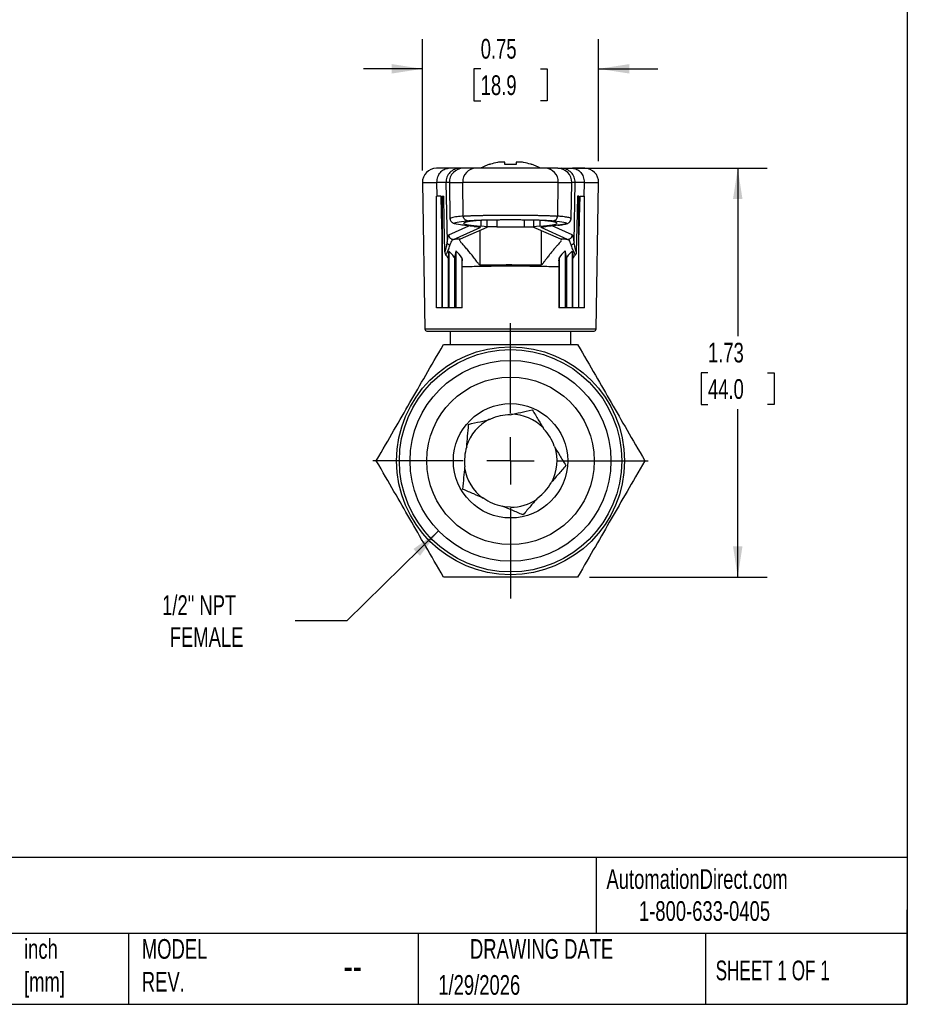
# Model space of a CAD drawing. Header units: inches. Extents: x 0.2 to 10.8, y 0.2 to 8.2.
# Tile 2 of 3: x 7 to 10.8, y 0.2 to 4.4. Entities that reach past the tile are written whole.
import ezdxf

# ---------------------------------------------------------------- set-up
doc = ezdxf.new("R2010")
doc.units = ezdxf.units.IN
doc.header["$MEASUREMENT"] = 0
doc.linetypes.add('SLD-Center', pattern=[0.75, 0.6, -0.05, 0.05, -0.05])
doc.linetypes.add('SLD-Solid', pattern=[0])
doc.layers.add('CENTER', color=40, linetype='SLD-Center')
doc.layers.add('DIMENSIONS', color=140, linetype='SLD-Solid', lineweight=25)
doc.layers.add('TEXT', color=140, linetype='SLD-Solid', lineweight=25)
doc.styles.add('SLDTEXTSTYLE0', font='TXT', dxfattribs={"width": 0.7})
doc.styles.add('SLDTEXTSTYLE1', font='TXT', dxfattribs={"width": 0.65})
doc.dimstyles.new('SLDDIMSTYLE1', dxfattribs={"dimtxt": 0.084961, "dimasz": 0.13, "dimexe": 0, "dimexo": 0.0625, "dimgap": 0.02124, "dimtad": 0, "dimtih": 1, "dimtoh": 1, "dimrnd": 1e-09, "dimzin": 12, "dimdsep": 46, "dimtxsty": 'SLDTEXTSTYLE0', "dimsah": 1, "dimcen": 0.09, "dimadec": 0, "dimazin": 3, "dimtfac": 1, "dimtofl": 0, "dimtmove": 0, "dimatfit": 3, "dimfxl": 0, "dimfrac": 2, "dimtolj": 1, "dimtzin": 12, "dimarcsym": 0})
doc.dimstyles.new('SLDDIMSTYLE2', dxfattribs={"dimtxt": 0.084961, "dimasz": 0.13, "dimexe": 0, "dimexo": 0.0625, "dimgap": 0.02124, "dimtad": 0, "dimtih": 1, "dimtoh": 1, "dimrnd": 1e-09, "dimdsep": 46, "dimtxsty": 'SLDTEXTSTYLE0', "dimsah": 1, "dimcen": 0.09, "dimadec": 0, "dimazin": 2, "dimtfac": 1, "dimtmove": 0, "dimatfit": 0, "dimfxl": 0, "dimfrac": 2, "dimtolj": 1, "dimtzin": 12, "dimarcsym": 0})
doc.dimstyles.new('SLDDIMSTYLE3', dxfattribs={"dimtxt": 0.084961, "dimasz": 0.13, "dimexe": 0, "dimexo": 0.0625, "dimgap": 0.02124, "dimtad": 0, "dimtih": 1, "dimtoh": 1, "dimrnd": 1e-09, "dimzin": 12, "dimdsep": 46, "dimtxsty": 'SLDTEXTSTYLE0', "dimsah": 1, "dimcen": 0, "dimadec": 0, "dimazin": 3, "dimtfac": 1, "dimtofl": 0, "dimtmove": 0, "dimatfit": 3, "dimfxl": 0, "dimfrac": 2, "dimtolj": 1, "dimtzin": 12, "dimarcsym": 0})

# ---------------------------------------------------------------- blocks, each defined once
blk = doc.blocks.new('_D_4')
at = {"layer": 'DIMENSIONS'}
for p, q in [((9.32, 3.7889), (10.1571, 3.7889)), ((10.0321, 3.7889), (10.0321, 3.0778)), ((9.9059, 2.9237), (9.8774, 2.9237)), ((9.8774, 2.9237), (9.8774, 2.7887)), ((10.1584, 2.9237), (10.1869, 2.9237)), ((10.1869, 2.9237), (10.1869, 2.7887)), ((9.8774, 2.7887), (9.9059, 2.7887)), ((10.0321, 2.0586), (10.0321, 2.7697)), ((10.1869, 2.7887), (10.1584, 2.7887)), ((9.4043, 2.0586), (10.1571, 2.0586))]:
    blk.add_line(p, q, dxfattribs=at)
for points in [[(10.0321, 3.7889), (10.0121, 3.6589), (10.0521, 3.6589)], [(10.0321, 2.0586), (10.0521, 2.1886), (10.0121, 2.1886)]]:
    blk.add_solid(points, dxfattribs=at)
at = {"layer": 'DIMENSIONS', "char_height": 0.08333, "attachment_point": 1, "style": 'SLDTEXTSTYLE0'}
for s, insert in [('1.73', (9.9059, 3.0502)), ('44.0', (9.9059, 2.8961))]:
    blk.add_mtext(s, dxfattribs=dict(at, insert=insert))
blk = doc.blocks.new('_D_5')
at = {"layer": 'DIMENSIONS'}
for p, q in [((8.6972, 3.7788), (8.6972, 4.3349)), ((9.4431, 3.8189), (9.4431, 4.3349)), ((8.6972, 4.2099), (8.4472, 4.2099)), ((8.9439, 4.2099), (8.9154, 4.2099)), ((8.9154, 4.2099), (8.9154, 4.0749)), ((9.1964, 4.2099), (9.2249, 4.2099)), ((9.2249, 4.2099), (9.2249, 4.0749)), ((9.4431, 4.2099), (9.6931, 4.2099)), ((8.9154, 4.0749), (8.9439, 4.0749)), ((9.2249, 4.0749), (9.1964, 4.0749))]:
    blk.add_line(p, q, dxfattribs=at)
for points in [[(8.6972, 4.2099), (8.5672, 4.2299), (8.5672, 4.1899)], [(9.4431, 4.2099), (9.5731, 4.1899), (9.5731, 4.2299)]]:
    blk.add_solid(points, dxfattribs=at)
at = {"layer": 'DIMENSIONS', "char_height": 0.08333, "attachment_point": 1, "style": 'SLDTEXTSTYLE0'}
for s, insert in [('0.75', (8.9439, 4.3364)), ('18.9', (8.9439, 4.1823))]:
    blk.add_mtext(s, dxfattribs=dict(at, insert=insert))
blk = doc.blocks.new('_D_6')
at = {"layer": 'DIMENSIONS'}
for p, q in [((8.7659, 2.2537), (8.3768, 1.8739)), ((8.3768, 1.8739), (8.1581, 1.8739))]:
    blk.add_line(p, q, dxfattribs=at)
blk.add_solid([(8.7659, 2.2537), (8.6589, 2.1772), (8.6868, 2.1486)], dxfattribs=at)
at = {"layer": 'DIMENSIONS', "char_height": 0.08333, "attachment_point": 1, "style": 'SLDTEXTSTYLE0'}
for s, insert in [('1/2" NPT', (7.5951, 1.9813)), ('FEMALE', (7.6274, 1.8463))]:
    blk.add_mtext(s, dxfattribs=dict(at, insert=insert))
blk = doc.blocks.new('SW_CENTERMARKSYMBOL_0')
at = {"layer": 'CENTER', "color": 0}
for p, q in [((0, 0.2), (0, 0.5823)), ((0, 0), (0, 0.1)), ((-0.2, 0), (-0.5823, 0)), ((0, 0), (-0.1, 0)), ((0, 0), (0, -0.1)), ((0, 0), (0.1, 0)), ((0.2, 0), (0.5823, 0)), ((0, -0.2), (0, -0.5823))]:
    blk.add_line(p, q, dxfattribs=at)

msp = doc.modelspace()

# ---------------------------------------------------------------- linework, layer by layer
for p, q in [((8.9848, 3.8056), (8.9816, 3.8056)), ((9.0455, 3.8152), (9.0231, 3.8152)), ((9.0466, 3.8056), (9.0466, 3.8137)), ((9.0938, 3.8056), (9.0466, 3.8056)), ((9.0938, 3.8137), (9.0938, 3.8056)), ((9.1173, 3.8152), (9.0948, 3.8152)), ((9.1588, 3.8056), (9.1555, 3.8056)), ((8.808, 3.7889), (8.7563, 3.7889)), ((8.8558, 3.7889), (8.808, 3.7889)), ((8.8702, 3.7889), (8.8558, 3.7889)), ((8.9231, 3.7889), (8.8702, 3.7889)), ((9.2168, 3.7889), (8.9231, 3.7889)), ((9.27, 3.7889), (9.2168, 3.7889)), ((9.27, 3.7889), (9.2846, 3.7889)), ((9.2846, 3.7889), (9.3323, 3.7889)), ((9.3841, 3.7889), (9.3323, 3.7889)), ((8.6972, 3.7288), (8.708, 3.1077)), ((8.6972, 3.7288), (8.7587, 3.7288)), ((8.7596, 3.6708), (8.7587, 3.7288)), ((8.7969, 3.7288), (8.8012, 3.4772)), ((8.8111, 3.7288), (8.7969, 3.7288)), ((8.8111, 3.7288), (8.8138, 3.5756)), ((8.8111, 3.7288), (8.8677, 3.7288)), ((8.87, 3.5865), (8.8677, 3.7288)), ((9.2722, 3.7288), (8.8677, 3.7288)), ((9.2699, 3.5865), (9.2722, 3.7288)), ((9.2722, 3.7288), (9.329, 3.7288)), ((9.3263, 3.5756), (9.329, 3.7288)), ((9.3434, 3.7288), (9.329, 3.7288)), ((9.3391, 3.4772), (9.3434, 3.7288)), ((9.3816, 3.7288), (9.3807, 3.6708)), ((9.3816, 3.7288), (9.4431, 3.7288)), ((9.4323, 3.1077), (9.4431, 3.7288)), ((8.7564, 3.1983), (8.7564, 3.6708)), ((8.7769, 3.6708), (8.7564, 3.6708)), ((8.7807, 3.6708), (8.7811, 3.6708)), ((8.7811, 3.6708), (8.7811, 3.1983)), ((8.7811, 3.6708), (8.7872, 3.6708)), ((9.3593, 3.6708), (9.3531, 3.6708)), ((9.3593, 3.1983), (9.3593, 3.6708)), ((9.3596, 3.6708), (9.3593, 3.6708)), ((9.3634, 3.6708), (9.384, 3.6708)), ((9.384, 3.1983), (9.384, 3.6708)), ((8.8087, 3.5072), (8.894, 3.5454)), ((8.9448, 3.5679), (8.9444, 3.544)), ((8.9713, 3.5396), (8.9718, 3.569)), ((9.0127, 3.5698), (9.0127, 3.5409)), ((9.1276, 3.5698), (9.1276, 3.5409)), ((9.1668, 3.569), (9.1673, 3.5396)), ((9.1941, 3.568), (9.1945, 3.5441)), ((9.3316, 3.5072), (9.2468, 3.5452)), ((8.7805, 3.1983), (8.7805, 3.5067)), ((8.8283, 3.4879), (8.941, 3.5383)), ((8.9703, 3.5387), (8.8567, 3.4884)), ((8.9397, 3.5252), (8.9406, 3.3798)), ((9.0127, 3.5409), (8.9713, 3.5409)), ((9.0127, 3.5409), (9.1276, 3.5409)), ((9.1276, 3.5409), (9.1673, 3.5409)), ((9.2834, 3.4884), (9.1684, 3.5387)), ((9.312, 3.4879), (9.1993, 3.5383)), ((9.2005, 3.5247), (9.1996, 3.3798)), ((9.3598, 3.1983), (9.3598, 3.5066)), ((9.2852, 3.4861), (9.285, 3.4849)), ((8.8087, 3.4379), (8.8087, 3.1983)), ((8.839, 3.439), (8.839, 3.1983)), ((9.3013, 3.439), (9.3013, 3.1983)), ((9.3316, 3.4379), (9.3316, 3.1983)), ((8.8057, 3.4081), (8.8057, 3.1983)), ((8.8335, 3.4093), (8.8335, 3.1983)), ((8.8637, 3.4102), (8.8637, 3.1983)), ((8.8659, 3.1983), (8.8659, 3.3973)), ((9.2744, 3.3973), (9.2744, 3.1983)), ((9.2766, 3.4102), (9.2766, 3.1983)), ((9.3068, 3.4093), (9.3068, 3.1983)), ((9.3346, 3.1983), (9.3346, 3.4081)), ((8.7805, 3.1983), (8.7564, 3.1983)), ((8.7811, 3.1983), (8.7805, 3.1983)), ((8.8057, 3.1983), (8.7811, 3.1983)), ((8.8087, 3.1983), (8.8057, 3.1983)), ((8.8335, 3.1983), (8.8087, 3.1983)), ((8.839, 3.1983), (8.8335, 3.1983)), ((8.8637, 3.1983), (8.839, 3.1983)), ((8.8659, 3.1983), (8.8637, 3.1983)), ((9.2766, 3.1983), (9.2744, 3.1983)), ((9.3013, 3.1983), (9.2766, 3.1983)), ((9.3068, 3.1983), (9.3013, 3.1983)), ((9.3316, 3.1983), (9.3068, 3.1983)), ((9.3346, 3.1983), (9.3316, 3.1983)), ((9.3593, 3.1983), (9.3346, 3.1983)), ((9.3598, 3.1983), (9.3593, 3.1983)), ((9.384, 3.1983), (9.3598, 3.1983)), ((9.4323, 3.1077), (8.708, 3.1077)), ((8.7159, 3.0999), (9.4244, 3.0999)), ((8.8143, 3.0999), (8.8143, 3.0428)), ((9.3261, 3.0428), (9.3261, 3.0999))]:
    msp.add_line(p, q)
at = {"flags": 128}
for points in [[(8.7805, 3.5067), (8.7785, 3.5986), (8.7769, 3.6708)], [(8.7919, 3.4352), (8.7893, 3.5671), (8.7872, 3.6708)], [(9.3531, 3.6708), (9.3505, 3.5388), (9.3485, 3.4352)], [(9.3634, 3.6708), (9.3614, 3.5788), (9.3598, 3.5066)], [(8.9162, 3.5431), (8.9231, 3.5426), (8.929, 3.542), (8.9338, 3.5414), (8.9375, 3.5408), (8.9401, 3.5402), (8.9415, 3.5395), (8.9418, 3.5389), (8.941, 3.5383)], [(9.0702, 2.3539), (9.0455, 2.3554), (9.0375, 2.3566)]]:
    msp.add_lwpolyline(points, dxfattribs=at)
for radius in [0.4823, 0.4705, 0.4252, 0.3543, 0.2421]:
    msp.add_circle((9.0702, 2.5507), radius)
for centre, radius, start, end in [((9.0702, 3.5473), 0.2731, 108.9246, 117.7873), ((9.0702, 3.5473), 0.2721, 101.6867, 108.2857), ((9.0702, 3.5473), 0.2721, 71.7143, 78.3133), ((9.0702, 3.5473), 0.2731, 62.2127, 71.0754), ((8.7563, 3.7298), 0.0591, 90, 181), ((8.8702, 3.7298), 0.0591, 90, 181), ((8.925, 3.7316), 0.0573, 91.8639, 181.7498), ((9.2149, 3.7316), 0.0573, 358.2424, 88.1273), ((9.27, 3.7298), 0.0591, 359, 90), ((9.3841, 3.7298), 0.0591, 359, 90), ((9.0215, -6.124), 9.6139, 90.98203, 91.15123), ((9.1188, -6.1272), 9.6171, 88.84879, 89.01906), ((8.7159, 3.1078), 0.00787, 181, 270), ((9.4244, 3.1078), 0.00787, 270, 359), ((9.0702, 2.5507), 0.1969, 116.8639, 161.5979), ((9.0702, 2.5507), 0.1949, 90.3286, 115.622), ((9.0702, 2.5507), 0.1969, 45.1236, 89.3433), ((9.0702, 2.5507), 0.1949, 18.3286, 43.622), ((9.0702, 2.5507), 0.1949, 162.3286, 187.622), ((9.0702, 2.5507), 0.1969, 333.41, 16.9062), ((9.0702, 2.5507), 0.1969, 188.6364, 233.7174), ((9.0702, 2.5507), 0.1949, 306.3286, 331.622), ((9.0702, 2.5507), 0.1949, 234.3286, 259.622), ((9.0702, 2.5507), 0.1969, 270, 304.2144)]:
    msp.add_arc(centre, radius, start, end)
for centre, major_axis, ratio, start_param, end_param in [((8.9231, 3.7298), (0, 0.0591), 0.938842, 1.570797, 1.58825), ((9.2168, 3.7298), (0, 0.0591), 0.93856, 4.694936, 4.71239), ((9.7346, 3.5562), (0.8633, 0), 0.034921, 2.786278, 3.55606), ((9.0702, 3.5648), (0.1545, 0), 0.034921, 0.350061, 2.787932), ((8.6538, 3.5396), (0.3175, 0), 0.034921, 6.204459, 6.697653), ((9.4848, 3.5396), (0.3175, 0), 0.034921, 2.725305, 3.221359), ((8.4049, 3.5563), (0.8633, 0), 0.034921, 5.866897, 6.635018)]:
    msp.add_ellipse(centre, major_axis=major_axis, ratio=ratio, start_param=start_param, end_param=end_param)
for points in [[(9.0231, 3.8152), (9.0204, 3.8148), (9.0178, 3.8143), (9.0151, 3.8137)], [(9.0466, 3.8137), (9.0466, 3.8143), (9.0462, 3.8148), (9.0455, 3.8152)], [(9.0948, 3.8152), (9.0941, 3.8148), (9.0938, 3.8143), (9.0938, 3.8137)], [(9.1253, 3.8137), (9.1226, 3.8143), (9.1199, 3.8148), (9.1173, 3.8152)], [(8.7587, 3.7288), (8.7587, 3.7292), (8.7587, 3.7295), (8.7587, 3.7298)], [(9.3816, 3.7298), (9.3816, 3.7295), (9.3816, 3.7292), (9.3816, 3.7288)], [(8.8137, 3.462), (8.8102, 3.4632), (8.804, 3.4675), (8.8014, 3.474), (8.8012, 3.4772)], [(8.855, 3.4861), (8.8556, 3.4874), (8.8561, 3.4882), (8.8567, 3.4884)], [(9.2834, 3.4884), (9.284, 3.4882), (9.2846, 3.4874), (9.2852, 3.4861)], [(9.3391, 3.4772), (9.3389, 3.474), (9.3363, 3.4675), (9.3302, 3.4632), (9.3267, 3.462)], [(8.7919, 3.4352), (8.792, 3.4302), (8.7932, 3.425), (8.7964, 3.4212)], [(8.7964, 3.4212), (8.7998, 3.4171), (8.8029, 3.4127), (8.8057, 3.4081)], [(8.8087, 3.4379), (8.8076, 3.4292), (8.8065, 3.4193), (8.8057, 3.4081)], [(8.8638, 3.4103), (8.8572, 3.4211), (8.8485, 3.4307), (8.839, 3.439)], [(9.3013, 3.439), (9.2918, 3.4307), (9.2832, 3.4211), (9.2766, 3.4103)], [(9.3316, 3.4379), (9.3328, 3.4292), (9.3338, 3.4193), (9.3346, 3.4081)], [(9.3347, 3.4081), (9.3374, 3.4127), (9.3405, 3.4171), (9.3439, 3.4212)], [(9.3485, 3.4352), (9.3484, 3.4301), (9.3471, 3.425), (9.3439, 3.4212)], [(8.8637, 3.4102), (8.8646, 3.406), (8.8653, 3.4017), (8.8659, 3.3973)], [(9.2744, 3.3973), (9.275, 3.4017), (9.2757, 3.406), (9.2766, 3.4102)]]:
    msp.add_open_spline(points, degree=3)
for points, knots in [([(8.7587, 3.7298), (8.7587, 3.7376), (8.76, 3.7453), (8.7649, 3.7596), (8.7686, 3.7661), (8.7777, 3.7771), (8.7832, 3.7814), (8.7951, 3.7874), (8.8016, 3.7889), (8.808, 3.7889)], [0, 0, 0, 0, 0.25, 0.25, 0.5, 0.5, 0.75, 0.75, 1, 1, 1, 1]), ([(8.8558, 3.7889), (8.848, 3.7889), (8.8402, 3.7873), (8.8258, 3.7813), (8.8193, 3.7768), (8.8083, 3.7657), (8.804, 3.759), (8.7982, 3.7445), (8.7968, 3.7366), (8.7969, 3.7288)], [0, 0, 0, 0, 0.25, 0.25, 0.5, 0.5, 0.75, 0.75, 1, 1, 1, 1]), ([(9.3434, 3.7288), (9.3436, 3.7366), (9.3421, 3.7445), (9.3363, 3.759), (9.332, 3.7657), (9.3211, 3.7768), (9.3145, 3.7813), (9.3001, 3.7873), (9.2923, 3.7889), (9.2846, 3.7889)], [0, 0, 0, 0, 0.25, 0.25, 0.5, 0.5, 0.75, 0.75, 1, 1, 1, 1]), ([(9.3323, 3.7889), (9.3388, 3.7889), (9.3452, 3.7874), (9.3572, 3.7814), (9.3626, 3.7771), (9.3718, 3.7661), (9.3754, 3.7596), (9.3804, 3.7453), (9.3816, 3.7376), (9.3816, 3.7298)], [0, 0, 0, 0, 0.25, 0.25, 0.5, 0.5, 0.75, 0.75, 1, 1, 1, 1]), ([(8.7969, 3.7288), (8.7966, 3.7288), (8.796, 3.7288), (8.7946, 3.7288), (8.7928, 3.7288), (8.7906, 3.7288), (8.788, 3.7288), (8.7849, 3.7288), (8.7815, 3.7288), (8.7777, 3.7288), (8.7735, 3.7288), (8.769, 3.7288), (8.7641, 3.7288), (8.7605, 3.7288), (8.7587, 3.7288)], [0, 0, 0, 0, 0.083334, 0.166668, 0.250002, 0.333335, 0.416668, 0.500001, 0.583334, 0.666667, 0.75, 0.833333, 0.916667, 1, 1, 1, 1]), ([(9.3816, 3.7288), (9.3799, 3.7288), (9.3763, 3.7288), (9.3714, 3.7288), (9.3668, 3.7288), (9.3626, 3.7288), (9.3588, 3.7288), (9.3554, 3.7288), (9.3524, 3.7288), (9.3498, 3.7288), (9.3475, 3.7288), (9.3457, 3.7288), (9.3443, 3.7288), (9.3437, 3.7288), (9.3434, 3.7288)], [0, 0, 0, 0, 0.083333, 0.166667, 0.25, 0.333333, 0.416666, 0.499999, 0.583332, 0.666665, 0.749998, 0.833332, 0.916666, 1, 1, 1, 1]), ([(8.7807, 3.6708), (8.7807, 3.6435), (8.7807, 3.6161), (8.7806, 3.5614), (8.7806, 3.534), (8.7805, 3.5067)], [0.0000013, 0.0000013, 0.0000013, 0.0000013, 0.208508, 0.208508, 0.4170503, 0.4170503, 0.4170503, 0.4170503]), ([(9.3598, 3.5066), (9.3598, 3.534), (9.3598, 3.5613), (9.3597, 3.616), (9.3597, 3.6434), (9.3596, 3.6708)], [0.000001, 0.000001, 0.000001, 0.000001, 0.2086477, 0.2086477, 0.4172587, 0.4172587, 0.4172587, 0.4172587]), ([(8.87, 3.5865), (8.8657, 3.586), (8.8561, 3.5851), (8.8429, 3.5835), (8.8303, 3.5817), (8.8201, 3.5795), (8.8141, 3.5775), (8.8145, 3.5761), (8.8147, 3.5756)], [0, 0, 0, 0, 0.1208, 0.267489, 0.440061, 0.638509, 0.862827, 1, 1, 1, 1]), ([(8.87, 3.5865), (8.8711, 3.5866), (8.8734, 3.5868), (8.8773, 3.587), (8.8814, 3.5873), (8.886, 3.5875), (8.8908, 3.5878), (8.8959, 3.588), (8.9013, 3.5882), (8.907, 3.5885), (8.9129, 3.5887), (8.919, 3.5889), (8.9253, 3.5891), (8.9318, 3.5892), (8.9385, 3.5894), (8.9453, 3.5896), (8.9523, 3.5897), (8.9594, 3.5899), (8.9665, 3.59), (8.9738, 3.5901), (8.9811, 3.5902), (8.9885, 3.5903), (8.996, 3.5904), (9.0034, 3.5905), (9.0109, 3.5906), (9.0184, 3.5907), (9.0259, 3.5907), (9.0334, 3.5908), (9.0408, 3.5908), (9.0482, 3.5909), (9.0555, 3.5909), (9.0628, 3.5909), (9.0676, 3.5909), (9.07, 3.5909)], [0, 0, 0, 0, 0.036818, 0.073331, 0.109541, 0.145447, 0.181049, 0.216348, 0.251342, 0.286032, 0.320418, 0.354501, 0.388279, 0.421753, 0.454924, 0.48779, 0.520352, 0.55261, 0.584565, 0.616215, 0.647561, 0.678603, 0.709341, 0.739775, 0.769905, 0.799731, 0.829252, 0.85847, 0.887384, 0.915994, 0.9443, 0.972302, 1, 1, 1, 1]), ([(8.8885, 3.5671), (8.8837, 3.5672), (8.8743, 3.5714), (8.8701, 3.5814), (8.87, 3.5865)], [0, 0, 0, 0, 0.4999463, 0.9999463, 0.9999463, 0.9999463, 0.9999463]), ([(9.07, 3.5909), (9.0731, 3.5909), (9.0793, 3.5909), (9.0888, 3.5909), (9.0983, 3.5908), (9.1078, 3.5908), (9.1175, 3.5907), (9.1271, 3.5906), (9.1368, 3.5905), (9.1464, 3.5904), (9.156, 3.5903), (9.1655, 3.5901), (9.1749, 3.59), (9.1841, 3.5898), (9.1932, 3.5896), (9.202, 3.5894), (9.2105, 3.5892), (9.2188, 3.5889), (9.2268, 3.5887), (9.2344, 3.5884), (9.2415, 3.5881), (9.2483, 3.5878), (9.2545, 3.5875), (9.2603, 3.5872), (9.2655, 3.5868), (9.2684, 3.5866), (9.2699, 3.5865)], [0, 0, 0, 0, 0.0358459, 0.0721979, 0.1090559, 0.1464201, 0.1842904, 0.2226669, 0.2615496, 0.3009385, 0.3408336, 0.3812349, 0.4221425, 0.4635563, 0.5054763, 0.5479025, 0.5908349, 0.6342734, 0.6782181, 0.7226689, 0.7676258, 0.8130887, 0.8590576, 0.9055325, 0.9525133, 1, 1, 1, 1]), ([(9.2514, 3.5671), (9.2561, 3.5672), (9.2656, 3.5714), (9.2697, 3.5814), (9.2699, 3.5865)], [0, 0, 0, 0, 0.4993322, 0.9993322, 0.9993322, 0.9993322, 0.9993322]), ([(9.3257, 3.5756), (9.3258, 3.576), (9.3262, 3.5771), (9.3219, 3.5789), (9.3142, 3.5808), (9.3042, 3.5825), (9.293, 3.5841), (9.2817, 3.5853), (9.2736, 3.5861), (9.2699, 3.5865)], [0, 0, 0, 0, 0.104534, 0.301168, 0.478851, 0.63758, 0.777349, 0.898157, 1, 1, 1, 1]), ([(8.8138, 3.5756), (8.814, 3.5738), (8.8146, 3.5692), (8.8171, 3.5651), (8.8215, 3.5606), (8.8276, 3.5572), (8.8335, 3.5554), (8.8361, 3.5546)], [0, 0, 0, 0, 0.107914, 0.272225, 0.493537, 0.771846, 1, 1, 1, 1]), ([(8.9162, 3.5431), (8.8916, 3.545), (8.8722, 3.547), (8.8447, 3.5509), (8.8366, 3.553), (8.8319, 3.5571), (8.8352, 3.5592), (8.8535, 3.5632), (8.8683, 3.5652), (8.8885, 3.5671)], [0, 0, 0, 0, 0.25, 0.25, 0.5, 0.5, 0.75, 0.75, 1, 1, 1, 1]), ([(8.8885, 3.5671), (8.8952, 3.5678), (8.9048, 3.5684), (8.9287, 3.5695), (8.9431, 3.57), (8.9753, 3.5707), (8.9931, 3.5711), (9.0306, 3.5715), (9.0699, 3.5717), (9.1092, 3.5715), (9.1466, 3.5711), (9.1644, 3.5707), (9.2124, 3.5696), (9.2377, 3.5684), (9.2514, 3.5671)], [0, 0, 0, 0, 0.125, 0.125, 0.25, 0.25, 0.375, 0.375, 0.5, 0.625, 0.625, 0.75, 0.75, 1, 1, 1, 1]), ([(8.9148, 3.5432), (8.9184, 3.5429), (8.9255, 3.5423), (8.9321, 3.5414), (8.9329, 3.5413), (8.9333, 3.5413)], [0, 0, 0, 0, 0.355509, 0.696318, 1, 1, 1, 1]), ([(9.2241, 3.5431), (9.2142, 3.5424), (9.207, 3.5416), (9.1987, 3.54), (9.1975, 3.5391), (9.1993, 3.5383)], [0, 0, 0, 0, 0.5, 0.5, 1, 1, 1, 1]), ([(9.206, 3.541), (9.2063, 3.5411), (9.2071, 3.5413), (9.2139, 3.5422), (9.2215, 3.5429), (9.2255, 3.5432)], [0, 0, 0, 0, 0.25804, 0.611874, 1, 1, 1, 1]), ([(9.2514, 3.5671), (9.2717, 3.5652), (9.2866, 3.5632), (9.3048, 3.5592), (9.3083, 3.5571), (9.3036, 3.553), (9.2955, 3.5509), (9.268, 3.547), (9.2487, 3.545), (9.2241, 3.5431)], [0, 0, 0, 0, 0.25, 0.25, 0.5, 0.5, 0.75, 0.75, 1, 1, 1, 1]), ([(9.271, 3.5477), (9.2734, 3.548), (9.2819, 3.5489), (9.2922, 3.5505), (9.3015, 3.5524), (9.3071, 3.5539), (9.3107, 3.5551), (9.3138, 3.5564), (9.3187, 3.5595), (9.3244, 3.5654), (9.3257, 3.5721), (9.3263, 3.5756)], [0, 0, 0, 0, 0.078375, 0.286871, 0.463882, 0.564387, 0.650873, 0.727031, 0.809121, 0.899906, 1, 1, 1, 1]), ([(8.8087, 3.5072), (8.8073, 3.5066), (8.806, 3.5036), (8.8034, 3.4934), (8.8023, 3.4863), (8.8012, 3.4772)], [0, 0, 0, 0, 0.5, 0.5, 1, 1, 1, 1]), ([(8.8087, 3.5072), (8.8088, 3.5021), (8.811, 3.4971), (8.8182, 3.49), (8.8233, 3.4879), (8.8283, 3.4879)], [0, 0, 0, 0, 0.5, 0.5, 1, 1, 1, 1]), ([(8.941, 3.5383), (8.9384, 3.5385), (8.9347, 3.5387), (8.9317, 3.541), (8.9308, 3.5416)], [0, 0, 0, 0, 0.6907826, 1, 1, 1, 1]), ([(9.2098, 3.5418), (9.2088, 3.541), (9.2058, 3.5388), (9.2019, 3.5385), (9.1993, 3.5383)], [0, 0, 0, 0, 0.325859, 1, 1, 1, 1]), ([(9.312, 3.4879), (9.3171, 3.4879), (9.3221, 3.49), (9.3294, 3.4971), (9.3315, 3.5021), (9.3316, 3.5072)], [0, 0, 0, 0, 0.5, 0.5, 1, 1, 1, 1]), ([(9.3391, 3.4772), (9.3381, 3.4863), (9.3369, 3.4934), (9.3344, 3.5036), (9.333, 3.5066), (9.3316, 3.5072)], [0, 0, 0, 0, 0.5, 0.5, 1, 1, 1, 1]), ([(8.8012, 3.4772), (8.8008, 3.4736), (8.8003, 3.4698), (8.7984, 3.4594), (8.7967, 3.4525), (8.7939, 3.442), (8.7929, 3.4386), (8.7919, 3.4352)], [0.5822387, 0.5822387, 0.5822387, 0.5822387, 0.7072387, 0.7072387, 0.9072387, 0.9072387, 1, 1, 1, 1]), ([(8.7964, 3.4212), (8.7987, 3.4257), (8.8009, 3.4302), (8.8057, 3.4407), (8.8083, 3.4466), (8.8116, 3.4556), (8.8127, 3.4589), (8.8137, 3.462)], [0.5345772, 0.5345772, 0.5345772, 0.5345772, 0.675, 0.675, 0.875, 0.875, 1, 1, 1, 1]), ([(8.8137, 3.462), (8.8153, 3.4675), (8.817, 3.4722), (8.8203, 3.4796), (8.8219, 3.4823), (8.8245, 3.4855), (8.8255, 3.4865), (8.8271, 3.4875), (8.8277, 3.4878), (8.8283, 3.4879)], [0, 0, 0, 0, 0.355, 0.355, 0.675, 0.675, 0.875, 0.875, 0.9996536, 0.9996536, 0.9996536, 0.9996536]), ([(8.9406, 3.3799), (8.9398, 3.3799), (8.939, 3.3803), (8.9375, 3.3813), (8.9369, 3.3819), (8.9351, 3.3838), (8.934, 3.3852), (8.9307, 3.3893), (8.9285, 3.3922), (8.9222, 3.4008), (8.9179, 3.4065), (8.905, 3.4234), (8.8963, 3.4342), (8.8833, 3.4495), (8.879, 3.4544), (8.871, 3.4635), (8.8672, 3.4677), (8.8609, 3.475), (8.8582, 3.4782), (8.855, 3.483), (8.8544, 3.4849), (8.855, 3.4861)], [0, 0, 0, 0, 0.015625, 0.015625, 0.03125, 0.03125, 0.0625, 0.0625, 0.125, 0.125, 0.25, 0.25, 0.5, 0.5, 0.625, 0.625, 0.75, 0.75, 0.875, 0.875, 1, 1, 1, 1]), ([(9.2845, 3.4821), (9.2842, 3.4817), (9.2837, 3.4808), (9.2827, 3.4793), (9.2814, 3.4777), (9.2786, 3.4742), (9.273, 3.4678), (9.264, 3.4576), (9.2538, 3.4459), (9.2435, 3.4336), (9.2328, 3.4204), (9.226, 3.4114), (9.2224, 3.4067)], [0, 0, 0, 0, 0.0352, 0.070458, 0.105897, 0.141633, 0.279466, 0.425714, 0.563001, 0.712433, 0.850282, 1, 1, 1, 1]), ([(9.312, 3.4879), (9.3126, 3.4878), (9.3132, 3.4875), (9.3148, 3.4865), (9.3158, 3.4855), (9.3184, 3.4823), (9.32, 3.4796), (9.3233, 3.4722), (9.325, 3.4675), (9.3267, 3.462)], [0.0003464, 0.0003464, 0.0003464, 0.0003464, 0.125, 0.125, 0.325, 0.325, 0.645, 0.645, 1, 1, 1, 1]), ([(9.3267, 3.462), (9.3276, 3.4589), (9.3287, 3.4556), (9.3321, 3.4466), (9.3346, 3.4407), (9.3395, 3.4302), (9.3416, 3.4257), (9.3439, 3.4212)], [0, 0, 0, 0, 0.125, 0.125, 0.325, 0.325, 0.4654473, 0.4654473, 0.4654473, 0.4654473]), ([(9.3485, 3.4352), (9.3474, 3.4386), (9.3465, 3.442), (9.3436, 3.4525), (9.342, 3.4594), (9.3401, 3.4698), (9.3395, 3.4736), (9.3391, 3.4772)], [0, 0, 0, 0, 0.0927853, 0.0927853, 0.2927853, 0.2927853, 0.4177853, 0.4177853, 0.4177853, 0.4177853]), ([(8.8335, 3.4093), (8.8304, 3.4145), (8.8267, 3.4194), (8.8184, 3.429), (8.8137, 3.4336), (8.8087, 3.4379)], [0.00002997, 0.00002997, 0.00002997, 0.00002997, 0.04652875, 0.04652875, 0.09662061, 0.09662061, 0.09662061, 0.09662061]), ([(8.839, 3.439), (8.8379, 3.4345), (8.8369, 3.4297), (8.835, 3.4197), (8.8342, 3.4146), (8.8335, 3.4093)], [0.00001105, 0.00001105, 0.00001105, 0.00001105, 0.05093012, 0.05093012, 0.09815091, 0.09815091, 0.09815091, 0.09815091]), ([(9.3068, 3.4093), (9.3061, 3.4146), (9.3053, 3.4197), (9.3035, 3.4297), (9.3024, 3.4345), (9.3013, 3.439)], [0.00003001, 0.00003001, 0.00003001, 0.00003001, 0.04750859, 0.04750859, 0.09870689, 0.09870689, 0.09870689, 0.09870689]), ([(9.3316, 3.4379), (9.3267, 3.4336), (9.3219, 3.429), (9.3136, 3.4194), (9.31, 3.4145), (9.3068, 3.4093)], [0.00003395, 0.00003395, 0.00003395, 0.00003395, 0.0498747, 0.0498747, 0.0961395, 0.0961395, 0.0961395, 0.0961395]), ([(8.9406, 3.3798), (8.9444, 3.3799), (8.952, 3.38), (8.9636, 3.3802), (8.9752, 3.3803), (8.9869, 3.3805), (8.9987, 3.3806), (9.0106, 3.3807), (9.0225, 3.3807), (9.0344, 3.3808), (9.0463, 3.3809), (9.0582, 3.3809), (9.0662, 3.3809), (9.0702, 3.3809)], [0, 0, 0, 0, 0.0917914, 0.183406, 0.2748438, 0.3661051, 0.45719, 0.5480985, 0.6388307, 0.7293869, 0.8197671, 0.9099714, 1, 1, 1, 1]), ([(9.0702, 3.3809), (9.0741, 3.3809), (9.0821, 3.3809), (9.094, 3.3808), (9.1059, 3.3808), (9.1178, 3.3807), (9.1297, 3.3806), (9.1415, 3.3805), (9.1533, 3.3804), (9.165, 3.3803), (9.1766, 3.3801), (9.1882, 3.38), (9.1958, 3.3798), (9.1996, 3.3798)], [0, 0, 0, 0, 0.089977, 0.180141, 0.27049, 0.361026, 0.451748, 0.542657, 0.633752, 0.725033, 0.816502, 0.908157, 1, 1, 1, 1]), ([(9.2225, 3.4066), (9.2212, 3.405), (9.2188, 3.4017), (9.2153, 3.397), (9.212, 3.3927), (9.209, 3.3888), (9.2067, 3.3855), (9.2048, 3.3829), (9.2032, 3.3812), (9.2016, 3.38), (9.2002, 3.3798), (9.1996, 3.3798)], [0, 0, 0, 0, 0.170363, 0.335241, 0.494765, 0.613995, 0.750935, 0.82611, 0.882845, 0.944956, 1, 1, 1, 1]), ([(9.0702, 3.3742), (9.0581, 3.3742), (9.0337, 3.3741), (8.9971, 3.3739), (8.9608, 3.3734), (8.925, 3.3728), (8.893, 3.3721), (8.8741, 3.3715), (8.8659, 3.3713)], [0, 0, 0, 0, 0.167288, 0.337376, 0.510264, 0.685954, 0.864449, 1, 1, 1, 1]), ([(9.2744, 3.3713), (9.2663, 3.3715), (9.2473, 3.3721), (9.2153, 3.3728), (9.1796, 3.3734), (9.1432, 3.3739), (9.1067, 3.3741), (9.0823, 3.3742), (9.0702, 3.3742)], [0, 0, 0, 0, 0.135528, 0.314028, 0.489723, 0.662616, 0.832707, 1, 1, 1, 1]), ([(8.5019, 2.5507), (8.5293, 2.5981), (8.5536, 2.6403), (8.6, 2.7207), (8.622, 2.7587), (8.666, 2.8348), (8.6879, 2.8729), (8.7343, 2.9532), (8.7587, 2.9955), (8.786, 3.0428)], [0, 0, 0, 0, 0.25, 0.25, 0.5, 0.5, 0.75, 0.75, 1, 1, 1, 1]), ([(8.786, 3.0428), (8.8407, 3.0428), (8.8895, 3.0428), (8.9823, 3.0428), (9.0262, 3.0428), (9.1141, 3.0428), (9.1581, 3.0428), (9.2508, 3.0428), (9.2996, 3.0428), (9.3543, 3.0428)], [0, 0, 0, 0, 0.25, 0.25, 0.5, 0.5, 0.75, 0.75, 1, 1, 1, 1]), ([(9.3543, 3.0428), (9.3816, 2.9955), (9.406, 2.9532), (9.4524, 2.8729), (9.4744, 2.8348), (9.5183, 2.7587), (9.5403, 2.7207), (9.5867, 2.6403), (9.6111, 2.5981), (9.6384, 2.5507)], [0, 0, 0, 0, 0.25, 0.25, 0.5, 0.5, 0.75, 0.75, 1, 1, 1, 1]), ([(9.0691, 2.7456), (9.0835, 2.7489), (9.0981, 2.7523), (9.1288, 2.7593), (9.1448, 2.763), (9.1621, 2.767)], [0, 0, 0, 0, 0.5, 0.5, 1, 1, 1, 1]), ([(9.1621, 2.767), (9.1713, 2.7518), (9.1797, 2.7377), (9.1959, 2.7107), (9.2036, 2.6979), (9.2112, 2.6852)], [0, 0, 0, 0, 0.5, 0.5, 1, 1, 1, 1]), ([(8.8928, 2.705), (8.9102, 2.709), (8.9262, 2.7127), (8.9568, 2.7197), (8.9714, 2.7231), (8.9859, 2.7264)], [0, 0, 0, 0, 0.5, 0.5, 1, 1, 1, 1]), ([(8.8845, 2.6099), (8.8858, 2.6246), (8.8871, 2.6396), (8.8899, 2.6709), (8.8913, 2.6873), (8.8928, 2.705)], [0, 0, 0, 0, 0.5, 0.5, 1, 1, 1, 1]), ([(9.2552, 2.612), (9.2628, 2.5993), (9.2705, 2.5864), (9.2867, 2.5595), (9.2952, 2.5454), (9.3043, 2.5301)], [0, 0, 0, 0, 0.5, 0.5, 1, 1, 1, 1]), ([(8.786, 2.0586), (8.7587, 2.1059), (8.7343, 2.1482), (8.6879, 2.2285), (8.666, 2.2666), (8.622, 2.3427), (8.6, 2.3807), (8.5536, 2.4611), (8.5293, 2.5033), (8.5019, 2.5507)], [0, 0, 0, 0, 0.25, 0.25, 0.5, 0.5, 0.75, 0.75, 1, 1, 1, 1]), ([(9.6384, 2.5507), (9.6111, 2.5033), (9.5867, 2.4611), (9.5403, 2.3807), (9.5183, 2.3427), (9.4744, 2.2666), (9.4524, 2.2285), (9.406, 2.1482), (9.3816, 2.1059), (9.3543, 2.0586)], [0, 0, 0, 0, 0.25, 0.25, 0.5, 0.5, 0.75, 0.75, 1, 1, 1, 1]), ([(8.8686, 2.4297), (8.8702, 2.4475), (8.8716, 2.4638), (8.8744, 2.4951), (8.8757, 2.5101), (8.877, 2.5249)], [0, 0, 0, 0, 0.5, 0.5, 1, 1, 1, 1]), ([(9.3043, 2.5301), (9.2926, 2.5167), (9.2818, 2.5043), (9.2612, 2.4806), (9.2514, 2.4693), (9.2416, 2.4581)], [0, 0, 0, 0, 0.5, 0.5, 1, 1, 1, 1]), ([(8.9565, 2.3924), (8.9429, 2.3982), (8.9291, 2.4041), (8.9001, 2.4163), (8.885, 2.4228), (8.8686, 2.4297)], [0, 0, 0, 0, 0.5, 0.5, 1, 1, 1, 1]), ([(9.1856, 2.3937), (9.1759, 2.3825), (9.166, 2.3712), (9.1454, 2.3475), (9.1346, 2.3351), (9.1229, 2.3217)], [0, 0, 0, 0, 0.5, 0.5, 1, 1, 1, 1]), ([(9.1229, 2.3217), (9.1066, 2.3286), (9.0915, 2.335), (9.0625, 2.3473), (9.0487, 2.3532), (9.0351, 2.359)], [0, 0, 0, 0, 0.5, 0.5, 1, 1, 1, 1]), ([(9.3543, 2.0586), (9.2996, 2.0586), (9.2508, 2.0586), (9.1581, 2.0586), (9.1141, 2.0586), (9.0262, 2.0586), (8.9823, 2.0586), (8.8895, 2.0586), (8.8407, 2.0586), (8.786, 2.0586)], [0, 0, 0, 0, 0.25, 0.25, 0.5, 0.5, 0.75, 0.75, 1, 1, 1, 1])]:
    msp.add_open_spline(points, degree=3, knots=knots)
at = {"layer": 'TEXT'}
for p, q in [((10.75, 8.25), (10.75, 0.25)), ((10.75, 0.8711), (0.25, 0.8711)), ((9.4321, 0.8711), (9.4321, 0.55)), ((10.75, 0.25), (10.75, 0.65)), ((10.75, 0.55), (0.25, 0.55)), ((7.4528, 0.55), (7.4528, 0.25)), ((8.6797, 0.55), (8.6797, 0.25)), ((9.8956, 0.55), (9.8956, 0.25)), ((0.25, 0.25), (10.75, 0.25))]:
    msp.add_line(p, q, dxfattribs=at)

# ---------------------------------------------------------------- block references
at = {"layer": 'CENTER'}
msp.add_blockref('SW_CENTERMARKSYMBOL_0', (9.0702, 2.5507), dxfattribs=at)

# ---------------------------------------------------------------- texts
at = {"layer": 'TEXT'}
for s, insert, char_height, attachment_point, style in [('AutomationDirect.com', (9.4762, 0.8219), 0.083333, 1, 'SLDTEXTSTYLE0'), ('1-800-633-0405', (9.6138, 0.6865), 0.083333, 1, 'SLDTEXTSTYLE0'), ('inch^J[mm]', (7.0104, 0.5261), 0.08333, 1, 'SLDTEXTSTYLE0'), ('MODEL ^JREV.', (7.5092, 0.5261), 0.083333, 1, 'SLDTEXTSTYLE0'), ('DRAWING DATE', (9.2018, 0.5261), 0.083333, 2, 'SLDTEXTSTYLE0'), ('SHEET 1 OF 1', (9.9386, 0.4351), 0.083333, 1, 'SLDTEXTSTYLE1'), ('--', (8.3633, 0.4754), 0.125, 1, 'SLDTEXTSTYLE0'), ('1/29/2026', (8.7643, 0.3737), 0.08333, 1, 'SLDTEXTSTYLE0')]:
    msp.add_mtext(s, dxfattribs=dict(at, insert=insert, char_height=char_height, attachment_point=attachment_point, style=style))

# ---------------------------------------------------------------- dimensions: what is measured, and where the dimension line sits
at = {"layer": 'DIMENSIONS'}
dim = msp.add_linear_dim(base=(9.4431, 4.2099), p1=(8.6972, 3.7288), p2=(9.4431, 3.7288), dimstyle='SLDDIMSTYLE2', dxfattribs=at)
dim.commit()
dim.dimension.update_dxf_attribs({"geometry": '_D_5', "text_midpoint": (9.0702, 4.2099), "dimtype": 160})
dim = msp.add_linear_dim(base=(10.0321, 3.7889), p1=(9.3543, 2.0586), p2=(9.27, 3.7889), angle=90, dimstyle='SLDDIMSTYLE1', dxfattribs=at)
dim.commit()
dim.dimension.update_dxf_attribs({"geometry": '_D_4', "text_midpoint": (10.0321, 2.9237), "dimtype": 160})
dim = msp.add_diameter_dim_2p(p1=(9.3744, 2.8477), p2=(8.7659, 2.2537), text='1/2" NPT\\PFEMALE', dimstyle='SLDDIMSTYLE3', override={"dimpost": '<>'}, dxfattribs=at)
dim.commit()
dim.dimension.update_dxf_attribs({"geometry": '_D_6', "text_midpoint": (7.8453, 1.8739), "dimtype": 163})

doc.saveas('drawing.dxf')
